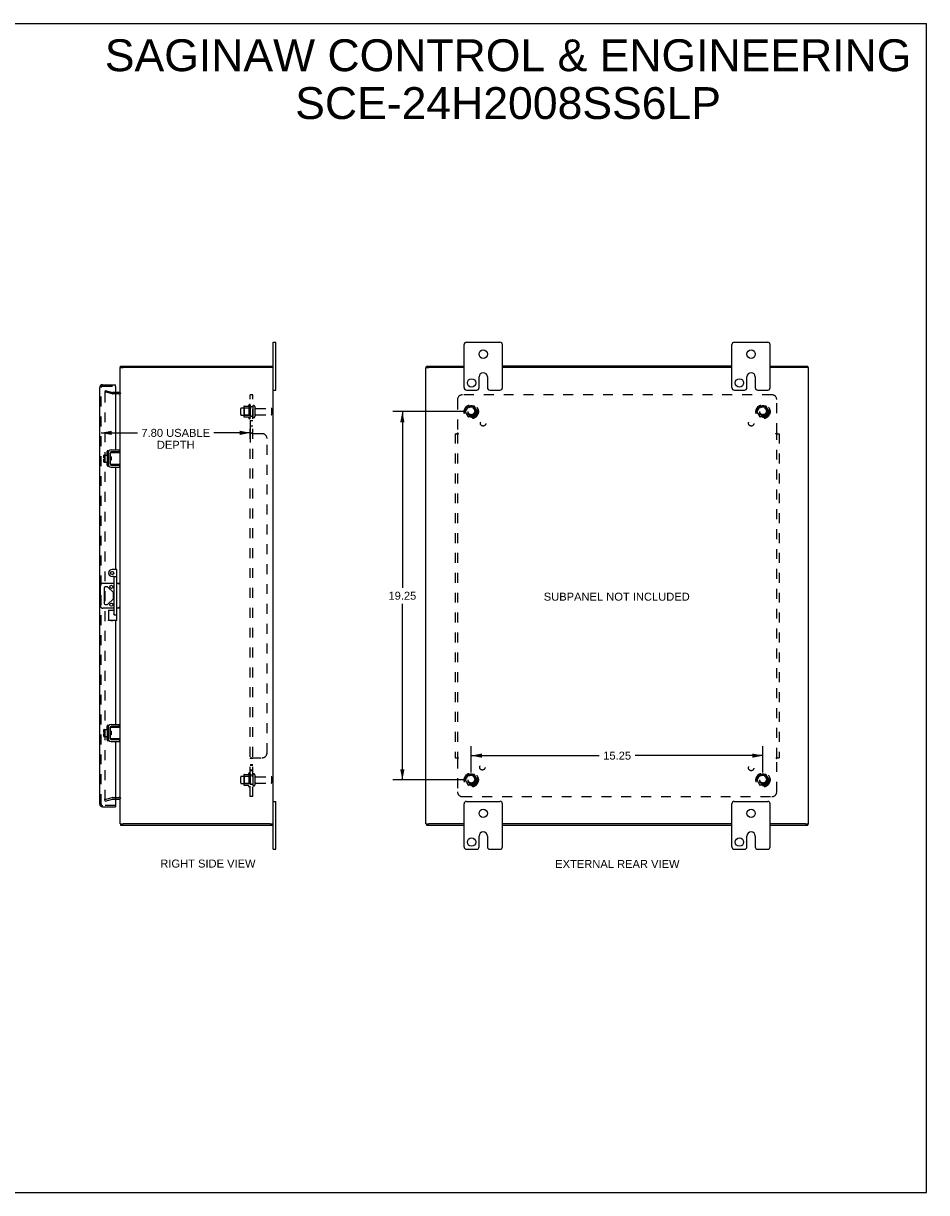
# Model space of a CAD drawing. Header units: inches. Extents: x 0 to 94.4, y 0 to 61.1.
# Tile 4 of 4: x 47.2 to 94.4, y 0 to 61.1. Entities that reach past the tile are written whole.
import ezdxf

# ---------------------------------------------------------------- set-up
doc = ezdxf.new("R2010")
doc.units = ezdxf.units.IN
doc.header["$LTSCALE"] = 5.194444
doc.header["$MEASUREMENT"] = 0
doc.linetypes.add('HIDDEN', pattern=[0.2, 0.1, -0.1])
doc.layers.get('0').update_dxf_attribs({"linetype": 'CONTINUOUS'})
for name, color, linetype in [('DEFAULT_2', 8, 'HIDDEN'), ('DIMENSIONS', 7, 'CONTINUOUS'), ('DOOR_ASSEMBLY', 7, 'CONTINUOUS'), ('SUBPANEL', 7, 'CONTINUOUS')]:
    doc.layers.add(name, color=color, linetype=linetype)
doc.styles.get("Standard").update_dxf_attribs({"font": 'arial.ttf'})
doc.dimstyles.new('DIMSTYLE_1', dxfattribs={"dimtxt": 0.416667, "dimasz": 0.555556, "dimexe": 0.09, "dimexo": 0.07, "dimgap": 0.0375, "dimtad": 0, "dimtih": 1, "dimtoh": 1, "dimzin": 4, "dimdsep": 46, "dimtxsty": 'Standard', "dimblk": '_FILLED', "dimblk1": '_FILLED', "dimblk2": '_FILLED', "dimcen": 0.09, "dimadec": 3, "dimazin": 1, "dimtfac": 1, "dimtdec": 3, "dimtofl": 0, "dimtmove": 0, "dimatfit": 3, "dimldrblk": '_FILLED', "dimfxl": 0, "dimtolj": 1, "dimtzin": 4, "dimarcsym": 0})

# ---------------------------------------------------------------- blocks, each defined once
blk = doc.blocks.new('_FILLED')
at = {"color": 0, "linetype": 'ByBlock'}
blk.add_solid([(0, 0), (-1, 0.2), (-1, -0.2)], dxfattribs=at)
blk = doc.blocks.new('*D5')
at = {"layer": 'DIMENSIONS', "color": 2, "linetype": 'Continuous'}
for p, q in [((59.086, 40.35), (59.086, 39.21)), ((51.288, 39.71), (53.185, 39.71)), ((59.086, 39.71), (57.188, 39.71))]:
    blk.add_line(p, q, dxfattribs=at)
at = {"layer": 'DIMENSIONS', "color": 2, "linetype": 'Continuous', "xscale": 0.5555555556, "yscale": 0.5555555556, "zscale": 0.5555555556, "rotation": 180}
blk.add_blockref('_FILLED', (51.288, 39.71), dxfattribs=at)
at = {"layer": 'DIMENSIONS', "color": 2, "linetype": 'Continuous', "xscale": 0.5555555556, "yscale": 0.5555555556, "zscale": 0.5555555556}
blk.add_blockref('_FILLED', (59.086, 39.71), dxfattribs=at)
at = {"layer": 'DIMENSIONS', "color": 2, "linetype": 'Continuous', "insert": (55.187, 39.918), "char_height": 0.41667, "width": 3.58581, "attachment_point": 2, "line_spacing_factor": 0.9}
blk.add_mtext('7.80 USABLE\\PDEPTH', dxfattribs=at)
blk = doc.blocks.new('*D10')
at = {"layer": 'DIMENSIONS', "color": 2, "linetype": 'Continuous'}
for p, q in [((70.251, 40.822), (66.536, 40.822)), ((67.036, 40.822), (67.036, 31.613)), ((67.036, 21.572), (67.036, 30.78)), ((70.251, 21.572), (66.536, 21.572))]:
    blk.add_line(p, q, dxfattribs=at)
at = {"layer": 'DIMENSIONS', "color": 2, "linetype": 'Continuous', "xscale": 0.5555555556, "yscale": 0.5555555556, "zscale": 0.5555555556}
for p, rotation in [((67.036, 40.822), 90), ((67.036, 21.572), 270)]:
    blk.add_blockref('_FILLED', p, dxfattribs=dict(at, rotation=rotation))
at = {"layer": 'DIMENSIONS', "color": 2, "linetype": 'Continuous', "insert": (67.036, 31.405), "char_height": 0.4167, "width": 1.45601, "attachment_point": 2, "line_spacing_factor": 0.9}
blk.add_mtext('19.25', dxfattribs=at)
blk = doc.blocks.new('*D11')
at = {"layer": 'DIMENSIONS', "color": 2, "linetype": 'Continuous'}
for p, q in [((70.64, 21.961), (70.64, 23.34)), ((85.89, 21.961), (85.89, 23.34)), ((70.64, 22.84), (77.329, 22.84)), ((85.89, 22.84), (79.202, 22.84))]:
    blk.add_line(p, q, dxfattribs=at)
at = {"layer": 'DIMENSIONS', "color": 2, "linetype": 'Continuous', "xscale": 0.5555555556, "yscale": 0.5555555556, "zscale": 0.5555555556, "rotation": 180}
blk.add_blockref('_FILLED', (70.64, 22.84), dxfattribs=at)
at = {"layer": 'DIMENSIONS', "color": 2, "linetype": 'Continuous', "xscale": 0.5555555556, "yscale": 0.5555555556, "zscale": 0.5555555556}
blk.add_blockref('_FILLED', (85.89, 22.84), dxfattribs=at)
at = {"layer": 'DIMENSIONS', "color": 2, "linetype": 'Continuous', "insert": (78.265, 23.048), "char_height": 0.4167, "width": 1.45601, "attachment_point": 2, "line_spacing_factor": 0.9}
blk.add_mtext('15.25', dxfattribs=at)

msp = doc.modelspace()

# ---------------------------------------------------------------- linework, layer by layer
at = {"color": 7, "linetype": 'Continuous'}
for p, q in [((0, 61.111), (94.444, 61.111)), ((94.444, 0), (94.444, 61.111)), ((60.286, 44.447), (60.421, 44.447)), ((60.421, 41.947), (60.421, 44.447)), ((70.265, 42.072), (70.265, 44.322)), ((70.39, 44.447), (72.14, 44.447)), ((72.265, 42.072), (72.265, 44.322)), ((84.265, 42.072), (84.265, 44.322)), ((84.39, 44.447), (86.14, 44.447)), ((86.265, 42.072), (86.265, 44.322)), ((52.286, 43.122), (52.441, 43.122)), ((52.306, 43.122), (52.306, 43.197)), ((60.286, 43.122), (60.137, 43.122)), ((60.256, 43.122), (60.256, 43.197)), ((68.265, 43.122), (68.42, 43.122)), ((68.29, 43.122), (68.29, 43.197)), ((88.265, 43.122), (88.115, 43.122)), ((88.24, 43.122), (88.24, 43.197)), ((71.047, 42.072), (71.047, 42.634)), ((71.484, 42.634), (71.484, 42.072)), ((85.047, 42.072), (85.047, 42.634)), ((85.484, 42.634), (85.484, 42.072)), ((60.286, 41.947), (60.421, 41.947)), ((70.39, 41.947), (70.922, 41.947)), ((71.609, 41.947), (72.14, 41.947)), ((84.39, 41.947), (84.922, 41.947)), ((85.609, 41.947), (86.14, 41.947)), ((51.433, 38.406), (51.433, 38.542)), ((51.443, 38.552), (51.608, 38.552)), ((51.608, 38.615), (51.608, 38.128)), ((51.618, 38.625), (51.638, 38.625)), ((51.648, 38.685), (51.651, 38.685)), ((51.752, 38.654), (51.752, 38.089)), ((51.756, 38.489), (51.756, 38.674)), ((51.766, 38.684), (52.286, 38.684)), ((52.252, 38.714), (51.812, 38.714)), ((52.252, 38.714), (52.252, 38.818)), ((52.286, 38.059), (52.286, 38.684)), ((51.433, 38.406), (51.501, 38.406)), ((51.433, 38.192), (51.433, 38.338)), ((51.433, 38.338), (51.501, 38.338)), ((51.443, 38.182), (51.608, 38.182)), ((51.501, 38.338), (51.501, 38.406)), ((51.618, 38.118), (51.638, 38.118)), ((51.648, 38.058), (51.651, 38.058)), ((51.756, 38.483), (51.752, 38.491)), ((51.752, 38.282), (51.759, 38.27)), ((51.756, 38.069), (51.756, 38.254)), ((51.816, 38.464), (51.766, 38.464)), ((51.816, 38.279), (51.766, 38.279)), ((52.286, 38.059), (51.766, 38.059)), ((51.774, 38.452), (51.767, 38.464)), ((51.779, 38.464), (51.773, 38.454)), ((51.787, 38.36), (51.784, 38.384)), ((51.792, 38.279), (51.798, 38.289)), ((51.797, 38.291), (51.804, 38.279)), ((51.812, 38.352), (51.809, 38.395)), ((51.812, 38.029), (52.252, 38.029)), ((51.816, 38.464), (51.816, 38.279)), ((52.213, 38.067), (52.206, 38.069)), ((52.252, 38.029), (52.252, 37.925)), ((51.374, 31.853), (51.97, 31.853)), ((52.11, 31.853), (52.286, 31.853)), ((51.249, 30.666), (51.249, 31.728)), ((51.44, 31.599), (51.44, 30.794)), ((51.602, 31.662), (51.503, 31.662)), ((51.912, 31.377), (51.646, 31.643)), ((51.93, 31.06), (51.93, 31.333)), ((51.503, 30.732), (51.602, 30.732)), ((51.646, 30.75), (51.912, 31.016)), ((51.97, 30.541), (51.374, 30.541)), ((52.286, 30.541), (52.11, 30.541)), ((52.252, 24.364), (52.252, 24.468)), ((51.433, 24.056), (51.433, 24.192)), ((51.433, 24.056), (51.501, 24.056)), ((51.433, 23.988), (51.501, 23.988)), ((51.433, 23.842), (51.433, 23.988)), ((51.443, 24.202), (51.608, 24.202)), ((51.501, 23.988), (51.501, 24.056)), ((51.608, 24.265), (51.608, 23.778)), ((51.618, 24.275), (51.638, 24.275)), ((51.648, 24.335), (51.651, 24.335)), ((51.752, 24.304), (51.752, 23.739)), ((51.756, 24.133), (51.752, 24.141)), ((51.752, 23.932), (51.759, 23.92)), ((51.756, 24.139), (51.756, 24.324)), ((51.756, 23.719), (51.756, 23.904)), ((51.766, 24.334), (52.286, 24.334)), ((51.816, 24.114), (51.766, 24.114)), ((51.816, 23.929), (51.766, 23.929)), ((51.774, 24.102), (51.767, 24.114)), ((51.779, 24.114), (51.773, 24.104)), ((51.787, 24.01), (51.784, 24.034)), ((51.792, 23.929), (51.798, 23.939)), ((51.797, 23.941), (51.804, 23.929)), ((51.812, 24.002), (51.809, 24.045)), ((52.252, 24.364), (51.812, 24.364)), ((51.816, 24.114), (51.816, 23.929)), ((52.286, 23.709), (52.286, 24.334)), ((51.443, 23.832), (51.608, 23.832)), ((51.618, 23.768), (51.638, 23.768)), ((51.648, 23.708), (51.651, 23.708)), ((52.286, 23.709), (51.766, 23.709)), ((51.812, 23.679), (52.252, 23.679)), ((52.213, 23.717), (52.206, 23.719)), ((52.252, 23.679), (52.252, 23.575)), ((60.286, 20.447), (60.421, 20.447)), ((60.421, 17.947), (60.421, 20.447)), ((70.265, 18.072), (70.265, 20.322)), ((70.39, 20.447), (72.14, 20.447)), ((72.265, 18.072), (72.265, 20.322)), ((84.265, 18.072), (84.265, 20.322)), ((84.39, 20.447), (86.14, 20.447)), ((86.265, 18.072), (86.265, 20.322)), ((52.286, 19.272), (52.441, 19.272)), ((52.306, 19.272), (52.306, 19.197)), ((60.131, 19.272), (60.286, 19.272)), ((60.256, 19.272), (60.256, 19.197)), ((68.265, 19.272), (68.415, 19.272)), ((68.29, 19.272), (68.29, 19.197)), ((88.11, 19.272), (88.265, 19.272)), ((88.24, 19.272), (88.24, 19.197)), ((71.047, 18.072), (71.047, 18.634)), ((71.484, 18.634), (71.484, 18.072)), ((85.047, 18.072), (85.047, 18.634)), ((85.484, 18.634), (85.484, 18.072)), ((60.286, 17.947), (60.421, 17.947)), ((70.39, 17.947), (70.922, 17.947)), ((71.609, 17.947), (72.14, 17.947)), ((84.39, 17.947), (84.922, 17.947)), ((85.609, 17.947), (86.14, 17.947)), ((0, 0), (94.444, 0))]:
    msp.add_line(p, q, dxfattribs=at)
at = {"color": 3, "linetype": 'Continuous'}
for p, q in [((60.286, 17.947), (60.286, 44.447)), ((52.286, 38.684), (52.286, 43.122)), ((52.306, 43.197), (60.256, 43.197)), ((60.131, 43.122), (52.441, 43.122)), ((68.265, 19.272), (68.265, 43.122)), ((68.29, 43.197), (70.265, 43.197)), ((70.265, 43.122), (68.42, 43.122)), ((84.265, 43.197), (72.265, 43.197)), ((84.265, 43.122), (72.265, 43.122)), ((86.265, 43.197), (88.24, 43.197)), ((88.11, 43.122), (86.265, 43.122)), ((88.265, 19.272), (88.265, 43.122)), ((52.216, 41.822), (52.038, 41.822)), ((51.648, 38.685), (51.648, 38.058)), ((51.812, 38.818), (52.252, 38.818)), ((51.812, 37.925), (52.252, 37.925)), ((52.286, 24.334), (52.286, 38.059)), ((51.812, 24.468), (52.252, 24.468)), ((51.648, 24.335), (51.648, 23.708)), ((51.812, 23.575), (52.252, 23.575)), ((52.286, 19.272), (52.286, 23.709)), ((52.038, 20.572), (52.216, 20.572)), ((52.306, 19.197), (60.256, 19.197)), ((60.131, 19.272), (52.441, 19.272)), ((68.29, 19.197), (70.265, 19.197)), ((70.265, 19.272), (68.42, 19.272)), ((84.265, 19.272), (72.265, 19.272)), ((72.265, 19.197), (84.265, 19.197)), ((88.11, 19.272), (86.265, 19.272)), ((86.265, 19.197), (88.24, 19.197))]:
    msp.add_line(p, q, dxfattribs=at)
at = {"color": 7, "linetype": 'Continuous'}
for points in [[(52.206, 38.674), (52.213, 38.677), (52.216, 38.678), (52.219, 38.679), (52.222, 38.68), (52.225, 38.681), (52.228, 38.682), (52.231, 38.682), (52.233, 38.683), (52.236, 38.683), (52.238, 38.684), (52.24, 38.684), (52.242, 38.684), (52.244, 38.684)], [(51.759, 38.395), (51.758, 38.406), (51.758, 38.416), (51.757, 38.426), (51.756, 38.436), (51.756, 38.445), (51.755, 38.453), (51.754, 38.461), (51.753, 38.468), (51.753, 38.475), (51.752, 38.481), (51.752, 38.481)], [(51.756, 38.489), (51.756, 38.487), (51.756, 38.486), (51.756, 38.484), (51.756, 38.482), (51.757, 38.481), (51.757, 38.479), (51.757, 38.478), (51.757, 38.477), (51.758, 38.476), (51.758, 38.474), (51.759, 38.473), (51.759, 38.472), (51.759, 38.471), (51.76, 38.47), (51.76, 38.469), (51.761, 38.468), (51.761, 38.467), (51.762, 38.467), (51.762, 38.466), (51.763, 38.465), (51.764, 38.465), (51.764, 38.465), (51.765, 38.464), (51.766, 38.464)], [(51.766, 38.279), (51.765, 38.279), (51.764, 38.279), (51.764, 38.278), (51.763, 38.278), (51.763, 38.277), (51.762, 38.277), (51.761, 38.276), (51.761, 38.275), (51.76, 38.274), (51.76, 38.273), (51.759, 38.272), (51.759, 38.271), (51.759, 38.27), (51.758, 38.269), (51.758, 38.268), (51.758, 38.267), (51.757, 38.265), (51.757, 38.264), (51.757, 38.263), (51.756, 38.261), (51.756, 38.26), (51.756, 38.258), (51.756, 38.256), (51.756, 38.254)], [(51.762, 38.341), (51.761, 38.363), (51.759, 38.395)], [(51.767, 38.279), (51.767, 38.285), (51.766, 38.293), (51.765, 38.302), (51.765, 38.311), (51.764, 38.321), (51.763, 38.331), (51.762, 38.341)], [(51.784, 38.384), (51.784, 38.392), (51.783, 38.4), (51.782, 38.407), (51.781, 38.414), (51.78, 38.421), (51.78, 38.427), (51.779, 38.433), (51.778, 38.438), (51.777, 38.442), (51.776, 38.446), (51.776, 38.449), (51.775, 38.451), (51.774, 38.452)], [(51.797, 38.291), (51.796, 38.292), (51.795, 38.294), (51.795, 38.297), (51.794, 38.301), (51.793, 38.306), (51.792, 38.311), (51.791, 38.316), (51.791, 38.323), (51.79, 38.329), (51.789, 38.336), (51.788, 38.344), (51.787, 38.352), (51.787, 38.36)], [(51.809, 38.395), (51.808, 38.406), (51.808, 38.416), (51.807, 38.426), (51.806, 38.436), (51.805, 38.445), (51.805, 38.454), (51.804, 38.462), (51.804, 38.464)], [(51.816, 38.292), (51.816, 38.293), (51.815, 38.302), (51.815, 38.311), (51.814, 38.32), (51.813, 38.331), (51.812, 38.341), (51.812, 38.352)], [(52.244, 38.059), (52.242, 38.059), (52.24, 38.059), (52.238, 38.06), (52.236, 38.06), (52.233, 38.061), (52.231, 38.061), (52.228, 38.062), (52.225, 38.063), (52.222, 38.063), (52.219, 38.064), (52.216, 38.065), (52.213, 38.067)], [(52.279, 31.853), (52.276, 31.852), (52.272, 31.851), (52.268, 31.849), (52.263, 31.846), (52.258, 31.843), (52.252, 31.839), (52.247, 31.835), (52.241, 31.831), (52.235, 31.827), (52.229, 31.822), (52.223, 31.817), (52.217, 31.812), (52.21, 31.808), (52.204, 31.803), (52.198, 31.798), (52.192, 31.793)], [(52.21, 30.586), (52.198, 30.596), (52.192, 30.601)], [(52.279, 30.541), (52.276, 30.541), (52.272, 30.543), (52.268, 30.545), (52.263, 30.547), (52.258, 30.55), (52.252, 30.554), (52.247, 30.558), (52.241, 30.562), (52.235, 30.567), (52.229, 30.571), (52.223, 30.576), (52.217, 30.581), (52.21, 30.586)], [(51.759, 24.045), (51.758, 24.056), (51.758, 24.066), (51.757, 24.076), (51.756, 24.086), (51.756, 24.095), (51.755, 24.103), (51.754, 24.111), (51.753, 24.118), (51.753, 24.125), (51.752, 24.131), (51.752, 24.131)], [(51.756, 24.139), (51.756, 24.137), (51.756, 24.136), (51.756, 24.134), (51.756, 24.132), (51.757, 24.131), (51.757, 24.129), (51.757, 24.128), (51.757, 24.127), (51.758, 24.126), (51.758, 24.124), (51.759, 24.123), (51.759, 24.122), (51.759, 24.121), (51.76, 24.12), (51.76, 24.119), (51.761, 24.118), (51.761, 24.117), (51.762, 24.117), (51.762, 24.116), (51.763, 24.115), (51.764, 24.115), (51.764, 24.115), (51.765, 24.114), (51.766, 24.114)], [(51.766, 23.929), (51.765, 23.929), (51.764, 23.929), (51.764, 23.928), (51.763, 23.928), (51.763, 23.927), (51.762, 23.927), (51.761, 23.926), (51.761, 23.925), (51.76, 23.924), (51.76, 23.923), (51.759, 23.922), (51.759, 23.921), (51.759, 23.92), (51.758, 23.919), (51.758, 23.918), (51.758, 23.917), (51.757, 23.915), (51.757, 23.914), (51.757, 23.913), (51.756, 23.911), (51.756, 23.91), (51.756, 23.908), (51.756, 23.906), (51.756, 23.904)], [(51.762, 23.991), (51.761, 24.013), (51.759, 24.045)], [(51.767, 23.929), (51.767, 23.935), (51.766, 23.943), (51.765, 23.952), (51.765, 23.961), (51.764, 23.971), (51.763, 23.981), (51.762, 23.991)], [(51.784, 24.034), (51.784, 24.042), (51.783, 24.05), (51.782, 24.057), (51.781, 24.064), (51.78, 24.071), (51.78, 24.077), (51.779, 24.083), (51.778, 24.088), (51.777, 24.092), (51.776, 24.096), (51.776, 24.099), (51.775, 24.101), (51.774, 24.102)], [(51.797, 23.941), (51.796, 23.942), (51.795, 23.944), (51.795, 23.947), (51.794, 23.951), (51.793, 23.956), (51.792, 23.961), (51.791, 23.966), (51.791, 23.973), (51.79, 23.979), (51.789, 23.986), (51.788, 23.994), (51.787, 24.002), (51.787, 24.01)], [(51.809, 24.045), (51.808, 24.056), (51.808, 24.066), (51.807, 24.076), (51.806, 24.086), (51.805, 24.095), (51.805, 24.104), (51.804, 24.112), (51.804, 24.114)], [(51.816, 23.942), (51.816, 23.943), (51.815, 23.952), (51.815, 23.961), (51.814, 23.97), (51.813, 23.981), (51.812, 23.991), (51.812, 24.002)], [(52.206, 24.324), (52.213, 24.327), (52.216, 24.328), (52.219, 24.329), (52.222, 24.33), (52.225, 24.331), (52.228, 24.332), (52.231, 24.332), (52.233, 24.333), (52.236, 24.333), (52.238, 24.334), (52.24, 24.334), (52.242, 24.334), (52.244, 24.334)], [(52.244, 23.709), (52.242, 23.709), (52.24, 23.709), (52.238, 23.71), (52.236, 23.71), (52.233, 23.711), (52.231, 23.711), (52.228, 23.712), (52.225, 23.713), (52.222, 23.713), (52.219, 23.714), (52.216, 23.715), (52.213, 23.717)]]:
    msp.add_lwpolyline(points, dxfattribs=at)
for centre, radius in [((71.265, 43.822), 0.219), ((85.265, 43.822), 0.219), ((70.656, 42.322), 0.219), ((84.656, 42.322), 0.219), ((51.821, 31.662), 0.08), ((51.821, 30.732), 0.08), ((71.265, 19.822), 0.219), ((85.265, 19.822), 0.219), ((70.656, 18.322), 0.219), ((84.656, 18.322), 0.219)]:
    msp.add_circle(centre, radius, dxfattribs=at)
for centre, radius, start, end in [((70.39, 44.322), 0.125, 90, 180), ((72.14, 44.322), 0.125, 0, 90), ((84.39, 44.322), 0.125, 90, 180), ((86.14, 44.322), 0.125, 0, 90), ((71.265, 42.634), 0.219, 0, 180), ((85.265, 42.634), 0.219, 0, 180), ((70.39, 42.072), 0.125, 180, 270), ((70.922, 42.072), 0.125, 270.00009, 360), ((71.609, 42.072), 0.125, 180, 269.99991), ((72.14, 42.072), 0.125, 270, 360), ((84.39, 42.072), 0.125, 180, 270), ((84.922, 42.072), 0.125, 270.00009, 360), ((85.609, 42.072), 0.125, 180, 269.99991), ((86.14, 42.072), 0.125, 270, 360), ((51.443, 38.542), 0.01, 90, 180), ((51.618, 38.615), 0.01, 90, 180), ((51.638, 38.615), 0.01, 0, 90), ((51.812, 38.654), 0.06, 90, 180), ((51.766, 38.674), 0.01, 90, 144.8477), ((51.443, 38.192), 0.01, 180, 270), ((51.618, 38.128), 0.01, 180, 270), ((51.638, 38.128), 0.01, 270, 360), ((51.812, 38.089), 0.06, 180, 270), ((51.766, 38.069), 0.01, 180, 189.02248), ((51.766, 38.069), 0.01, 214.70761, 270), ((51.374, 31.728), 0.125, 90, 180), ((51.503, 31.599), 0.0625, 90, 180), ((51.602, 31.599), 0.0625, 45, 90), ((51.868, 31.333), 0.0625, 0, 45), ((51.374, 30.666), 0.125, 180, 270), ((51.503, 30.794), 0.0625, 180, 270), ((51.602, 30.794), 0.0625, 270, 315), ((51.868, 31.06), 0.0625, 315, 360), ((51.443, 24.192), 0.01, 90, 180), ((51.443, 23.842), 0.01, 180, 270), ((51.618, 24.265), 0.01, 90, 180), ((51.638, 24.265), 0.01, 0, 90), ((51.812, 24.304), 0.06, 90, 180), ((51.766, 24.324), 0.01, 90, 144.8477), ((51.618, 23.778), 0.01, 180, 270), ((51.638, 23.778), 0.01, 270, 360), ((51.812, 23.739), 0.06, 180, 270), ((51.766, 23.719), 0.01, 180, 189.02248), ((51.766, 23.719), 0.01, 214.70761, 270), ((70.39, 20.322), 0.125, 90, 180), ((72.14, 20.322), 0.125, 0, 90), ((84.39, 20.322), 0.125, 90, 180), ((86.14, 20.322), 0.125, 0, 90), ((71.265, 18.634), 0.219, 0, 180), ((85.265, 18.634), 0.219, 0, 180), ((70.39, 18.072), 0.125, 180, 270), ((70.922, 18.072), 0.125, 270.00009, 360), ((71.609, 18.072), 0.125, 180, 269.99991), ((72.14, 18.072), 0.125, 270, 360), ((84.39, 18.072), 0.125, 180, 270), ((84.922, 18.072), 0.125, 270.00009, 360), ((85.609, 18.072), 0.125, 180, 269.99991), ((86.14, 18.072), 0.125, 270, 360)]:
    msp.add_arc(centre, radius, start, end, dxfattribs=at)
at = {"color": 3, "linetype": 'Continuous'}
for centre, radius, start, end in [((52.216, 41.892), 0.07, 270, 360), ((51.812, 38.654), 0.164, 90, 180), ((51.812, 38.089), 0.164, 180, 270), ((51.812, 24.304), 0.164, 90, 180), ((51.812, 23.739), 0.164, 180, 270), ((52.216, 20.502), 0.07, 0, 90)]:
    msp.add_arc(centre, radius, start, end, dxfattribs=at)
at = {"layer": 'DEFAULT_2', "color": 8, "linetype": 'HIDDEN'}
for p, q in [((51.492, 41.926), (51.473, 41.854)), ((51.857, 41.751), (51.473, 41.854)), ((51.473, 41.823), (51.473, 41.821)), ((51.473, 41.821), (51.473, 20.572)), ((51.492, 41.926), (51.877, 41.823)), ((51.492, 41.841), (51.492, 41.841)), ((52.038, 41.822), (51.887, 41.822)), ((52.216, 41.747), (51.887, 41.747)), ((58.586, 40.664), (58.586, 40.979)), ((58.616, 41.009), (59.211, 41.009)), ((58.75, 41.077), (58.75, 40.566)), ((58.77, 41.005), (58.75, 41.025)), ((58.76, 41.099), (58.988, 41.099)), ((58.77, 41.005), (58.77, 40.638)), ((59.066, 41.005), (58.77, 41.005)), ((59.016, 41.177), (59.016, 40.466)), ((59.066, 41.005), (59.086, 41.025)), ((59.066, 41.005), (59.066, 40.638)), ((59.086, 41.156), (59.086, 40.488)), ((59.211, 41.079), (59.211, 40.564)), ((59.321, 41.079), (59.321, 40.564)), ((59.383, 40.987), (60.181, 40.987)), ((60.211, 40.687), (60.211, 40.957)), ((70.477, 41.094), (70.323, 40.827)), ((70.795, 41.099), (70.486, 41.099)), ((70.958, 40.827), (70.803, 41.094)), ((85.727, 41.094), (85.573, 40.827)), ((86.045, 41.099), (85.736, 41.099)), ((86.208, 40.827), (86.053, 41.094)), ((58.616, 40.634), (59.211, 40.634)), ((58.77, 40.638), (58.75, 40.618)), ((58.76, 40.544), (58.988, 40.544)), ((59.066, 40.638), (58.77, 40.638)), ((59.066, 40.638), (59.086, 40.618)), ((59.383, 40.657), (60.181, 40.657)), ((70.323, 40.817), (70.477, 40.549)), ((70.795, 40.544), (70.486, 40.544)), ((70.803, 40.549), (70.958, 40.817)), ((85.573, 40.817), (85.727, 40.549)), ((86.045, 40.544), (85.736, 40.544)), ((86.053, 40.549), (86.208, 40.817)), ((58.586, 21.414), (58.586, 21.729)), ((58.616, 21.759), (59.211, 21.759)), ((58.75, 21.827), (58.75, 21.316)), ((58.77, 21.755), (58.75, 21.775)), ((58.76, 21.849), (58.988, 21.849)), ((59.066, 21.755), (58.77, 21.755)), ((58.77, 21.755), (58.77, 21.388)), ((59.016, 21.927), (59.016, 21.216)), ((59.066, 21.755), (59.086, 21.775)), ((59.066, 21.755), (59.066, 21.388)), ((59.086, 21.906), (59.086, 21.238)), ((59.211, 21.829), (59.211, 21.314)), ((59.321, 21.829), (59.321, 21.314)), ((59.383, 21.737), (60.181, 21.737)), ((59.383, 21.407), (60.181, 21.407)), ((60.211, 21.437), (60.211, 21.707)), ((70.477, 21.844), (70.323, 21.577)), ((70.323, 21.567), (70.477, 21.299)), ((70.795, 21.849), (70.486, 21.849)), ((70.958, 21.577), (70.803, 21.844)), ((70.803, 21.299), (70.958, 21.567)), ((85.727, 21.844), (85.573, 21.577)), ((85.573, 21.567), (85.727, 21.299)), ((86.045, 21.849), (85.736, 21.849)), ((86.208, 21.577), (86.053, 21.844)), ((86.053, 21.299), (86.208, 21.567)), ((58.616, 21.384), (59.211, 21.384)), ((58.77, 21.388), (58.75, 21.368)), ((58.76, 21.294), (58.988, 21.294)), ((59.066, 21.388), (58.77, 21.388)), ((59.066, 21.388), (59.086, 21.368)), ((70.795, 21.294), (70.486, 21.294)), ((86.045, 21.294), (85.736, 21.294)), ((51.473, 20.54), (51.857, 20.643)), ((51.492, 20.467), (51.473, 20.54)), ((51.492, 20.467), (51.877, 20.57)), ((51.887, 20.647), (52.216, 20.647)), ((51.887, 20.572), (52.038, 20.572))]:
    msp.add_line(p, q, dxfattribs=at)
for points in [[(51.492, 41.841), (51.49, 41.841), (51.488, 41.841), (51.487, 41.84), (51.485, 41.84), (51.483, 41.839), (51.482, 41.838), (51.48, 41.837), (51.479, 41.836), (51.478, 41.834), (51.477, 41.833), (51.476, 41.831), (51.475, 41.83), (51.474, 41.828), (51.474, 41.826), (51.473, 41.825), (51.473, 41.823)], [(51.497, 41.84), (51.495, 41.841), (51.494, 41.841), (51.492, 41.841)], [(51.473, 20.572), (51.473, 20.57), (51.473, 20.569), (51.474, 20.567), (51.474, 20.565), (51.475, 20.563), (51.476, 20.562)], [(51.492, 20.552), (51.492, 20.552), (51.49, 20.552), (51.488, 20.553), (51.487, 20.553), (51.485, 20.554), (51.483, 20.554), (51.482, 20.555), (51.48, 20.556), (51.479, 20.558), (51.478, 20.559), (51.477, 20.56), (51.476, 20.562)], [(51.497, 20.553), (51.495, 20.552), (51.494, 20.552), (51.492, 20.552)]]:
    msp.add_lwpolyline(points, dxfattribs=at)
for centre, radius in [((70.64, 40.822), 0.372), ((70.64, 40.822), 0.356), ((70.64, 40.822), 0.312), ((70.64, 40.822), 0.204), ((70.64, 40.822), 0.188), ((70.64, 40.822), 0.183), ((70.64, 40.822), 0.165), ((85.89, 40.822), 0.372), ((85.89, 40.822), 0.356), ((85.89, 40.822), 0.312), ((85.89, 40.822), 0.204), ((85.89, 40.822), 0.188), ((85.89, 40.822), 0.183), ((85.89, 40.822), 0.165), ((70.64, 21.572), 0.372), ((70.64, 21.572), 0.356), ((70.64, 21.572), 0.312), ((70.64, 21.572), 0.204), ((70.64, 21.572), 0.188), ((70.64, 21.572), 0.183), ((70.64, 21.572), 0.165), ((85.89, 21.572), 0.372), ((85.89, 21.572), 0.356), ((85.89, 21.572), 0.312), ((85.89, 21.572), 0.204), ((85.89, 21.572), 0.188), ((85.89, 21.572), 0.183), ((85.89, 21.572), 0.165)]:
    msp.add_circle(centre, radius, dxfattribs=at)
for centre, radius, start, end in [((51.887, 41.862), 0.115, 255, 270), ((51.887, 41.862), 0.04, 255, 270), ((52.216, 41.892), 0.145, 270, 317.01419), ((58.616, 40.979), 0.03, 90, 180), ((58.76, 41.089), 0.01, 90, 174.80617), ((58.891, 41.077), 0.141, 174.79195, 180), ((58.969, 41.109), 0.01, 270, 336.03207), ((59.616, 40.822), 0.698, 149.33687, 156.03207), ((59.047, 41.156), 0.0384, 0, 145.55034), ((59.266, 41.079), 0.055, 0, 180), ((59.383, 41.049), 0.0625, 180, 270), ((60.181, 40.957), 0.03, 360, 90), ((70.486, 41.089), 0.01, 90.01235, 149.98915), ((70.795, 41.089), 0.01, 30.01204, 89.98872), ((85.736, 41.089), 0.01, 90.01235, 149.98915), ((86.045, 41.089), 0.01, 30.01204, 89.98872), ((58.616, 40.664), 0.03, 180, 270), ((58.891, 40.566), 0.141, 180, 185.20805), ((58.76, 40.554), 0.01, 185.19383, 270), ((58.969, 40.534), 0.01, 23.96793, 90), ((59.616, 40.822), 0.698, 203.96793, 210.66313), ((59.047, 40.488), 0.0384, 214.44966, 360), ((59.266, 40.564), 0.055, 180, 360), ((59.383, 40.594), 0.0625, 90, 180), ((60.181, 40.687), 0.03, 270, 0), ((70.331, 40.822), 0.01, 150.01268, 209.98829), ((70.486, 40.554), 0.01, 210.01204, 269.98872), ((70.795, 40.554), 0.01, 270.01235, 329.98915), ((70.949, 40.822), 0.01, 330.01268, 29.98829), ((85.581, 40.822), 0.01, 150.01268, 209.98829), ((85.736, 40.554), 0.01, 210.01204, 269.98872), ((86.045, 40.554), 0.01, 270.01235, 329.98915), ((86.199, 40.822), 0.01, 330.01268, 29.98829), ((58.616, 21.729), 0.03, 90, 180), ((58.616, 21.414), 0.03, 180, 270), ((58.76, 21.839), 0.01, 90, 174.80617), ((58.891, 21.827), 0.141, 174.79195, 180), ((58.969, 21.859), 0.01, 270, 336.03207), ((59.616, 21.572), 0.698, 149.33687, 156.03207), ((59.047, 21.906), 0.0384, 0, 145.55034), ((59.266, 21.829), 0.055, 0, 180), ((59.383, 21.799), 0.0625, 180, 270), ((59.383, 21.344), 0.0625, 90, 180), ((60.181, 21.707), 0.03, 360, 90), ((60.181, 21.437), 0.03, 270, 0), ((70.331, 21.572), 0.01, 150.01268, 209.98829), ((70.486, 21.839), 0.01, 90.01235, 149.98915), ((70.795, 21.839), 0.01, 30.01204, 89.98872), ((70.949, 21.572), 0.01, 330.01268, 29.98829), ((85.581, 21.572), 0.01, 150.01268, 209.98829), ((85.736, 21.839), 0.01, 90.01235, 149.98915), ((86.045, 21.839), 0.01, 30.01204, 89.98872), ((86.199, 21.572), 0.01, 330.01268, 29.98829), ((58.891, 21.316), 0.141, 180, 185.20805), ((58.76, 21.304), 0.01, 185.19383, 270), ((58.969, 21.284), 0.01, 23.96793, 90), ((59.616, 21.572), 0.698, 203.96793, 210.66313), ((59.047, 21.238), 0.0384, 214.44966, 360), ((59.266, 21.314), 0.055, 180, 360), ((70.486, 21.304), 0.01, 210.01204, 269.98872), ((70.795, 21.304), 0.01, 270.01235, 329.98915), ((85.736, 21.304), 0.01, 210.01204, 269.98872), ((86.045, 21.304), 0.01, 270.01235, 329.98915), ((51.887, 20.532), 0.115, 90, 105), ((51.887, 20.532), 0.04, 90, 105), ((52.216, 20.502), 0.145, 42.98581, 90)]:
    msp.add_arc(centre, radius, start, end, dxfattribs=at)
at = {"layer": 'DOOR_ASSEMBLY', "color": 3, "linetype": 'Continuous'}
for p, q in [((51.358, 42.228), (52.038, 42.228)), ((51.213, 20.31), (51.213, 42.083)), ((52.038, 42.137), (52.038, 38.818)), ((51.596, 38.552), (51.596, 38.728)), ((51.646, 38.778), (51.703, 38.778)), ((51.753, 38.661), (51.753, 38.49)), ((52.038, 38.714), (52.038, 38.684)), ((51.596, 38.015), (51.596, 38.182)), ((51.703, 37.965), (51.646, 37.965)), ((51.753, 38.281), (51.753, 38.082)), ((52.038, 38.059), (52.038, 38.029)), ((52.038, 37.925), (52.038, 32.572)), ((52.038, 29.909), (52.038, 24.468)), ((51.596, 24.202), (51.596, 24.378)), ((51.646, 24.428), (51.703, 24.428)), ((51.753, 24.311), (51.753, 24.14)), ((51.753, 23.931), (51.753, 23.732)), ((52.038, 24.364), (52.038, 24.334)), ((51.596, 23.665), (51.596, 23.832)), ((51.703, 23.615), (51.646, 23.615)), ((52.038, 23.709), (52.038, 23.679)), ((52.038, 23.575), (52.038, 20.256)), ((51.358, 20.165), (52.038, 20.165))]:
    msp.add_line(p, q, dxfattribs=at)
at = {"layer": 'DOOR_ASSEMBLY', "color": 7, "linetype": 'Continuous'}
for p, q in [((52.038, 42.153), (52.038, 42.228)), ((52.038, 42.153), (52.022, 42.153)), ((52.08, 32.572), (51.86, 32.572)), ((52.11, 29.909), (52.11, 32.542)), ((51.94, 32.197), (51.86, 32.197)), ((51.97, 30.227), (51.97, 32.167)), ((52, 32.197), (52.08, 32.197)), ((51.673, 30.447), (51.673, 29.909)), ((51.673, 30.447), (51.97, 30.447)), ((51.992, 30.197), (52.08, 30.197)), ((52.11, 29.909), (51.673, 29.909)), ((52.022, 20.24), (52.038, 20.24)), ((52.038, 20.24), (52.038, 20.165))]:
    msp.add_line(p, q, dxfattribs=at)
at = {"layer": 'DOOR_ASSEMBLY', "color": 8, "linetype": 'HIDDEN'}
for p, q in [((51.288, 20.31), (51.288, 42.083)), ((51.358, 42.153), (52.022, 42.153)), ((52.022, 20.24), (51.358, 20.24))]:
    msp.add_line(p, q, dxfattribs=at)
at = {"layer": 'DOOR_ASSEMBLY', "color": 7, "linetype": 'Continuous'}
for points in [[(51.673, 30.447), (51.673, 30.446), (51.673, 30.446), (51.674, 30.445), (51.694, 30.425)], [(51.694, 30.425), (51.698, 30.421), (51.703, 30.417)], [(51.94, 30.227), (51.947, 30.22), (51.953, 30.214), (51.96, 30.209), (51.966, 30.204), (51.973, 30.201), (51.979, 30.199), (51.986, 30.197), (51.992, 30.197)], [(51.673, 29.909), (51.673, 29.909), (51.673, 29.91), (51.674, 29.911), (51.694, 29.93)], [(51.694, 29.93), (51.698, 29.935), (51.703, 29.939)], [(52.089, 29.93), (52.085, 29.935), (52.08, 29.939)], [(52.11, 29.909), (52.11, 29.909), (52.109, 29.91), (52.108, 29.911), (52.089, 29.93)]]:
    msp.add_lwpolyline(points, dxfattribs=at)
for radius in [0.085, 0.08]:
    msp.add_circle((51.86, 32.384), radius, dxfattribs=at)
at = {"layer": 'DOOR_ASSEMBLY', "color": 3, "linetype": 'Continuous'}
for centre, radius, start, end in [((51.358, 42.083), 0.145, 90, 180), ((52.022, 42.137), 0.0156, 0, 90), ((51.646, 38.728), 0.05, 90, 180), ((51.703, 38.728), 0.05, 87.75493, 90), ((51.646, 38.015), 0.05, 180, 270), ((51.703, 38.015), 0.05, 270, 272.24507), ((51.86, 30.009), 0.109, 246.59899, 293.40101), ((51.646, 24.378), 0.05, 90, 180), ((51.703, 24.378), 0.05, 87.75493, 90), ((51.646, 23.665), 0.05, 180, 270), ((51.703, 23.665), 0.05, 270, 272.24507), ((51.358, 20.31), 0.145, 180, 270), ((52.022, 20.256), 0.0156, 270, 360)]:
    msp.add_arc(centre, radius, start, end, dxfattribs=at)
at = {"layer": 'DOOR_ASSEMBLY', "color": 8, "linetype": 'HIDDEN'}
for centre, start, end in [((51.358, 42.083), 90, 180), ((51.358, 20.31), 180, 270)]:
    msp.add_arc(centre, 0.07, start, end, dxfattribs=at)
at = {"layer": 'DOOR_ASSEMBLY', "color": 7, "linetype": 'Continuous'}
for centre, radius, start, end in [((51.86, 32.384), 0.188, 90, 270), ((52.08, 32.542), 0.03, 0, 90), ((51.94, 32.167), 0.03, 359.99872, 89.99336), ((52, 32.167), 0.03, 90, 180), ((52.08, 32.167), 0.03, 0, 90), ((52, 30.227), 0.03, 180, 270), ((52.08, 30.227), 0.03, 270, 360)]:
    msp.add_arc(centre, radius, start, end, dxfattribs=at)
at = {"layer": 'SUBPANEL', "color": 8, "linetype": 'HIDDEN'}
for p, q in [((59.086, 20.697), (59.086, 41.697)), ((59.211, 41.697), (59.086, 41.697)), ((59.211, 20.697), (59.211, 41.697)), ((86.359, 41.697), (70.172, 41.697)), ((59.211, 41.072), (59.086, 41.072)), ((69.922, 41.447), (69.922, 39.701)), ((86.609, 39.701), (86.609, 41.447)), ((59.211, 40.572), (59.086, 40.572)), ((59.211, 40.343), (59.086, 40.343)), ((59.211, 40.062), (59.086, 40.062)), ((59.211, 39.701), (59.086, 39.701)), ((59.711, 39.665), (59.139, 39.665)), ((59.225, 39.685), (59.224, 39.686)), ((59.961, 22.978), (59.961, 39.415)), ((69.797, 39.665), (69.797, 22.728)), ((69.797, 39.665), (69.962, 39.665)), ((69.919, 39.699), (69.922, 39.701)), ((69.922, 39.665), (69.922, 22.728)), ((86.568, 39.665), (86.734, 39.665)), ((86.59, 39.688), (86.596, 39.692)), ((86.609, 22.728), (86.609, 39.665)), ((86.734, 39.665), (86.734, 22.728)), ((59.086, 22.694), (59.086, 22.693)), ((59.211, 22.693), (59.086, 22.693)), ((59.099, 22.708), (59.097, 22.707)), ((59.12, 22.717), (59.114, 22.715)), ((59.132, 22.723), (59.129, 22.721)), ((59.136, 22.725), (59.134, 22.724)), ((59.139, 22.728), (59.138, 22.727)), ((59.139, 22.728), (59.711, 22.728)), ((59.211, 22.694), (59.211, 22.693)), ((59.213, 22.699), (59.212, 22.698)), ((59.232, 22.714), (59.231, 22.713)), ((59.236, 22.728), (59.236, 22.727)), ((69.797, 22.728), (69.962, 22.728)), ((69.922, 22.693), (69.922, 20.947)), ((69.94, 22.705), (69.935, 22.702)), ((86.568, 22.728), (86.734, 22.728)), ((86.611, 22.695), (86.609, 22.693)), ((86.609, 20.947), (86.609, 22.693)), ((59.211, 22.367), (59.086, 22.367)), ((59.211, 22.331), (59.086, 22.331)), ((59.211, 22.086), (59.086, 22.086)), ((59.211, 22.05), (59.086, 22.05)), ((59.211, 21.822), (59.086, 21.822)), ((59.211, 21.322), (59.086, 21.322)), ((59.211, 20.697), (59.086, 20.697)), ((70.172, 20.697), (86.359, 20.697))]:
    msp.add_line(p, q, dxfattribs=at)
for points in [[(59.099, 39.685), (59.097, 39.686), (59.094, 39.688), (59.092, 39.69), (59.09, 39.691), (59.089, 39.693), (59.087, 39.694), (59.087, 39.696), (59.086, 39.697), (59.086, 39.699), (59.086, 39.7), (59.086, 39.701)], [(59.105, 39.682), (59.102, 39.684), (59.099, 39.685), (59.097, 39.686), (59.094, 39.688), (59.092, 39.69)], [(59.114, 39.678), (59.111, 39.68), (59.108, 39.681), (59.105, 39.682)], [(59.139, 39.665), (59.138, 39.667), (59.136, 39.668), (59.134, 39.669), (59.132, 39.67), (59.129, 39.672), (59.126, 39.673), (59.123, 39.674), (59.12, 39.676), (59.114, 39.678)], [(59.139, 39.665), (59.138, 39.667), (59.136, 39.668), (59.134, 39.669), (59.132, 39.67), (59.129, 39.672)], [(59.219, 39.689), (59.217, 39.69), (59.216, 39.692), (59.215, 39.693), (59.213, 39.694), (59.212, 39.695), (59.212, 39.696), (59.211, 39.698), (59.211, 39.699), (59.211, 39.7), (59.211, 39.701)], [(59.224, 39.686), (59.221, 39.688), (59.219, 39.689), (59.217, 39.69), (59.216, 39.692), (59.215, 39.693), (59.213, 39.694)], [(59.236, 39.665), (59.236, 39.667), (59.237, 39.668), (59.237, 39.669), (59.236, 39.671), (59.236, 39.672), (59.236, 39.673), (59.236, 39.674), (59.235, 39.675), (59.234, 39.677), (59.233, 39.678), (59.232, 39.679), (59.231, 39.68), (59.23, 39.681), (59.228, 39.683), (59.227, 39.684), (59.225, 39.685)], [(59.232, 39.679), (59.231, 39.68), (59.23, 39.681), (59.228, 39.683), (59.227, 39.684)], [(59.236, 39.665), (59.236, 39.667), (59.237, 39.668), (59.237, 39.669)], [(69.883, 39.665), (69.885, 39.667), (69.886, 39.668), (69.888, 39.669), (69.89, 39.67), (69.891, 39.672), (69.893, 39.673), (69.895, 39.674), (69.896, 39.676), (69.897, 39.677), (69.899, 39.678), (69.9, 39.68), (69.902, 39.681), (69.903, 39.682), (69.908, 39.688)], [(69.908, 39.688), (69.91, 39.69), (69.912, 39.691), (69.913, 39.693), (69.915, 39.694), (69.916, 39.696), (69.918, 39.697), (69.919, 39.699)], [(69.937, 39.69), (69.935, 39.692), (69.933, 39.693), (69.931, 39.694), (69.929, 39.695), (69.927, 39.696), (69.926, 39.698), (69.924, 39.699), (69.923, 39.7), (69.922, 39.701)], [(69.962, 39.665), (69.962, 39.667), (69.961, 39.668), (69.961, 39.669), (69.96, 39.671), (69.959, 39.672), (69.959, 39.673), (69.958, 39.674), (69.957, 39.675), (69.956, 39.677), (69.954, 39.678), (69.953, 39.679), (69.952, 39.68), (69.95, 39.681), (69.949, 39.683), (69.947, 39.684), (69.946, 39.685), (69.944, 39.686), (69.942, 39.687), (69.94, 39.688), (69.937, 39.69)], [(86.568, 39.665), (86.569, 39.667), (86.569, 39.668), (86.57, 39.669), (86.571, 39.671), (86.571, 39.672), (86.572, 39.673), (86.573, 39.674), (86.574, 39.675), (86.575, 39.677), (86.576, 39.678), (86.577, 39.679), (86.579, 39.68), (86.58, 39.681), (86.582, 39.683), (86.583, 39.684), (86.585, 39.685), (86.587, 39.686), (86.588, 39.687), (86.59, 39.688)], [(86.596, 39.692), (86.598, 39.693), (86.6, 39.694), (86.602, 39.695), (86.603, 39.696), (86.605, 39.698), (86.607, 39.699), (86.608, 39.7), (86.609, 39.701)], [(86.621, 39.69), (86.619, 39.691), (86.617, 39.693), (86.616, 39.694), (86.614, 39.696), (86.613, 39.697), (86.611, 39.699), (86.609, 39.701)], [(86.628, 39.682), (86.624, 39.686), (86.621, 39.69)], [(86.648, 39.665), (86.646, 39.667), (86.644, 39.668), (86.642, 39.669), (86.641, 39.67), (86.639, 39.672), (86.638, 39.673), (86.636, 39.674), (86.635, 39.676), (86.633, 39.677), (86.632, 39.678), (86.63, 39.68), (86.629, 39.681), (86.628, 39.682)], [(59.105, 22.711), (59.102, 22.71), (59.099, 22.708), (59.097, 22.707), (59.094, 22.705), (59.092, 22.704), (59.09, 22.702), (59.089, 22.7), (59.087, 22.699), (59.087, 22.697), (59.086, 22.696), (59.086, 22.695), (59.086, 22.694), (59.086, 22.693)], [(59.114, 22.715), (59.111, 22.714), (59.108, 22.712), (59.105, 22.711)], [(59.139, 22.728), (59.138, 22.727), (59.136, 22.725), (59.134, 22.724), (59.132, 22.723), (59.129, 22.721), (59.126, 22.72), (59.123, 22.719), (59.12, 22.717)], [(59.221, 22.705), (59.219, 22.704), (59.217, 22.703), (59.216, 22.702), (59.215, 22.7), (59.213, 22.699), (59.212, 22.698), (59.212, 22.697), (59.211, 22.696), (59.211, 22.695), (59.211, 22.694), (59.211, 22.693)], [(59.219, 22.704), (59.217, 22.703), (59.216, 22.702), (59.215, 22.7)], [(59.236, 22.728), (59.236, 22.727), (59.237, 22.725), (59.237, 22.724), (59.236, 22.723), (59.236, 22.721), (59.236, 22.72), (59.236, 22.719), (59.235, 22.718), (59.234, 22.717), (59.233, 22.715), (59.232, 22.714), (59.231, 22.713), (59.23, 22.712), (59.228, 22.711), (59.227, 22.71), (59.225, 22.708), (59.224, 22.707), (59.221, 22.705)], [(59.228, 22.711), (59.227, 22.71), (59.225, 22.708)], [(59.237, 22.725), (59.237, 22.724), (59.236, 22.723)], [(69.883, 22.728), (69.885, 22.727), (69.886, 22.725), (69.888, 22.724), (69.89, 22.723), (69.891, 22.721), (69.893, 22.72), (69.895, 22.719), (69.896, 22.717), (69.897, 22.716), (69.899, 22.715), (69.9, 22.714), (69.902, 22.712), (69.903, 22.711)], [(69.903, 22.711), (69.907, 22.707), (69.91, 22.704)], [(69.91, 22.704), (69.912, 22.702), (69.913, 22.7), (69.915, 22.699), (69.916, 22.697), (69.918, 22.696), (69.919, 22.695), (69.922, 22.693)], [(69.935, 22.702), (69.933, 22.7), (69.931, 22.699), (69.929, 22.698), (69.927, 22.697), (69.926, 22.696), (69.924, 22.695), (69.923, 22.694), (69.922, 22.693)], [(69.962, 22.728), (69.962, 22.727), (69.961, 22.725), (69.961, 22.724), (69.96, 22.723), (69.959, 22.721), (69.959, 22.72), (69.958, 22.719), (69.957, 22.718), (69.956, 22.717), (69.954, 22.715), (69.953, 22.714), (69.952, 22.713), (69.95, 22.712), (69.949, 22.711), (69.947, 22.71), (69.946, 22.708), (69.944, 22.707), (69.942, 22.706), (69.94, 22.705)], [(86.568, 22.728), (86.569, 22.727), (86.569, 22.725), (86.57, 22.724), (86.571, 22.723), (86.571, 22.721), (86.572, 22.72), (86.573, 22.719), (86.574, 22.718), (86.575, 22.717), (86.576, 22.715), (86.577, 22.714), (86.579, 22.713), (86.58, 22.712), (86.582, 22.711), (86.583, 22.71), (86.585, 22.708), (86.587, 22.707), (86.588, 22.706), (86.59, 22.705), (86.594, 22.703)], [(86.594, 22.703), (86.596, 22.702), (86.598, 22.7), (86.6, 22.699), (86.602, 22.698), (86.603, 22.697), (86.605, 22.696), (86.607, 22.695), (86.608, 22.694), (86.609, 22.693)], [(86.622, 22.705), (86.621, 22.704), (86.619, 22.702), (86.617, 22.7), (86.616, 22.699), (86.614, 22.697), (86.613, 22.696), (86.611, 22.695)], [(86.648, 22.728), (86.646, 22.727), (86.644, 22.725), (86.642, 22.724), (86.641, 22.723), (86.639, 22.721), (86.638, 22.72), (86.636, 22.719), (86.635, 22.717), (86.633, 22.716), (86.632, 22.715), (86.63, 22.714), (86.629, 22.712), (86.628, 22.711), (86.622, 22.705)]]:
    msp.add_lwpolyline(points, dxfattribs=at)
for centre, radius in [((70.64, 40.822), 0.25), ((85.89, 40.822), 0.25), ((71.259, 40.203), 0.141), ((85.272, 40.203), 0.141), ((71.22, 22.227), 0.141), ((85.272, 22.19), 0.141), ((70.64, 21.572), 0.25), ((85.89, 21.572), 0.25)]:
    msp.add_circle(centre, radius, dxfattribs=at)
for centre, start, end in [((70.172, 41.447), 90, 180), ((86.359, 41.447), 0, 90), ((59.711, 39.415), 0, 90), ((59.711, 22.978), 270, 360), ((70.172, 20.947), 180, 270), ((86.359, 20.947), 270, 360)]:
    msp.add_arc(centre, 0.25, start, end, dxfattribs=at)

# ---------------------------------------------------------------- texts
at = {"layer": 'DIMENSIONS', "color": 2, "linetype": 'Continuous', "attachment_point": 2, "line_spacing_factor": 0.9}
for s, insert, char_height, width in [('SAGINAW CONTROL & ENGINEERING\\PSCE-24H2008SS6LP', (72.564, 60.279), 1.66667, 42.09418), ('SUBPANEL NOT INCLUDED', (78.244, 31.355), 0.41667, 7.61927), ('RIGHT SIDE VIEW', (56.87, 17.406), 0.41667, 4.96902), ('EXTERNAL REAR VIEW', (78.276, 17.386), 0.41667, 6.48699)]:
    msp.add_mtext(s, dxfattribs=dict(at, insert=insert, char_height=char_height, width=width))

# ---------------------------------------------------------------- dimensions: what is measured, and where the dimension line sits
at = {"layer": 'DIMENSIONS', "color": 2, "linetype": 'Continuous'}
dim = msp.add_linear_dim(base=(59.086, 39.71), p1=(51.288, 42.153), p2=(59.086, 40.42), text='<> USABLE\\PDEPTH', dimstyle='DIMSTYLE_1', dxfattribs=at)
dim.commit()
dim.dimension.update_dxf_attribs({"geometry": '*D5', "text_midpoint": (55.187, 39.397), "dimtype": 160})
dim = msp.add_linear_dim(base=(67.036, 21.572), p1=(70.321, 40.822), p2=(70.321, 21.572), angle=270, dimstyle='DIMSTYLE_1', dxfattribs=at)
dim.commit()
dim.dimension.update_dxf_attribs({"geometry": '*D10', "text_midpoint": (67.056, 31.194), "dimtype": 160})
dim = msp.add_linear_dim(base=(85.89, 22.84), p1=(70.64, 21.891), p2=(85.89, 21.891), dimstyle='DIMSTYLE_1', dxfattribs=at)
dim.commit()
dim.dimension.update_dxf_attribs({"geometry": '*D11', "text_midpoint": (78.285, 22.838), "dimtype": 160})

doc.saveas('drawing.dxf')
